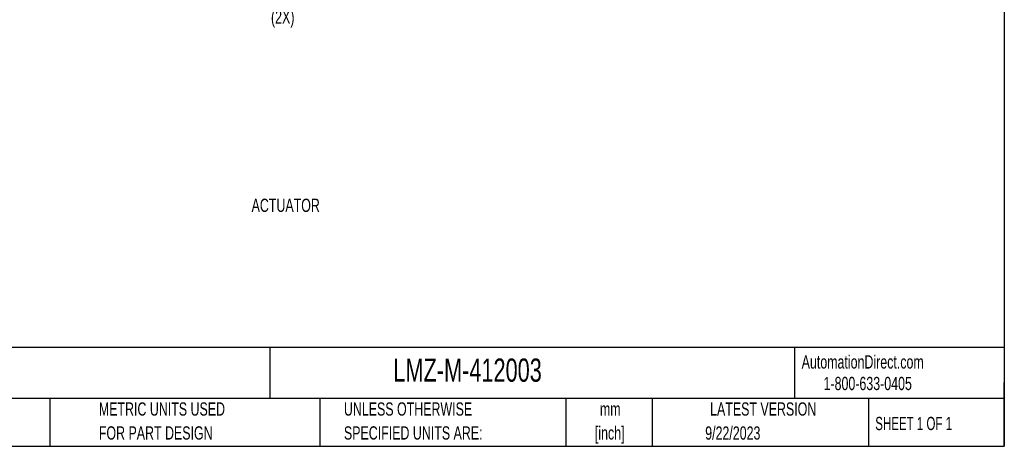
# Model space of a CAD drawing. Header units: millimetres. Extents: x 10 to 410, y 10 to 314.
# Tile 8 of 18: x 174 to 410, y 10 to 112. Entities that reach past the tile are written whole.
import ezdxf

# ---------------------------------------------------------------- set-up
doc = ezdxf.new("R2010")
doc.units = ezdxf.units.MM
doc.header["$LTSCALE"] = 1.5
doc.layers.add('TEXT', color=140, linetype='Continuous', lineweight=25)
doc.styles.add('SLDTEXTSTYLE0', font='TXT', dxfattribs={"width": 0.7})
doc.styles.add('SLDTEXTSTYLE1', font='TXT', dxfattribs={"width": 0.65})

msp = doc.modelspace()

# ---------------------------------------------------------------- linework, layer by layer
at = {"layer": 'TEXT'}
for p, q in [((409.575, 314.325), (409.575, 9.525)), ((409.575, 33.189162), (9.525, 33.189162)), ((233.638343, 33.189162), (233.638343, 20.955)), ((359.363066, 33.189162), (359.363066, 20.955)), ((409.575, 9.525), (409.575, 24.765)), ((409.575, 20.955), (9.525, 20.955)), ((180.969717, 20.955), (180.969717, 9.525)), ((245.670266, 20.955), (245.670266, 9.525)), ((304.536457, 20.955), (304.536457, 9.525)), ((325.218146, 20.955), (325.218146, 9.525)), ((377.023124, 20.955), (377.023124, 9.525)), ((9.525, 9.525), (409.575, 9.525))]:
    msp.add_line(p, q, dxfattribs=at)

# ---------------------------------------------------------------- texts
for s, insert, char_height, attachment_point, style in [('(2X)', (233.950936, 113.908187), 3.175, 1, 'SLDTEXTSTYLE0'), ('ACTUATOR', (237.475616, 68.826498), 3.175, 2, 'SLDTEXTSTYLE0'), ('AutomationDirect.com', (361.042438, 31.314797), 3.175, 1, 'SLDTEXTSTYLE0'), ('IDEM Z-RANGE SAFETY SWITCH SET, NON-CONTACT MASTER CODED RFID, (2) OSSD SAFETY OUTPUT(S), (1) STATUS MONITORING OUTPUT(S), 316 STAINLESS', (11.948601, 29.917816), 1.984375, 1, 'SLDTEXTSTYLE0'), ('LMZ-M-412003', (263.252698, 30.546575), 5.55625, 1, 'SLDTEXTSTYLE0'), ('1-800-633-0405', (366.28737, 26.155536), 3.175, 1, 'SLDTEXTSTYLE0'), ('METRIC UNITS USED', (192.717557, 20.045991), 3.175, 1, 'SLDTEXTSTYLE0'), ('UNLESS OTHERWISE', (251.41187, 20.045991), 3.175, 1, 'SLDTEXTSTYLE0'), ('mm', (315.195556, 20.041936), 3.175, 2, 'SLDTEXTSTYLE0'), ('LATEST VERSION', (351.828197, 20.045991), 3.175, 2, 'SLDTEXTSTYLE0'), ('SHEET 1 OF 1', (378.661929, 16.577236), 3.175, 1, 'SLDTEXTSTYLE1'), ('FOR PART DESIGN', (192.717557, 14.312658), 3.175, 1, 'SLDTEXTSTYLE0'), ('SPECIFIED UNITS ARE:', (251.41187, 14.312657), 3.175, 1, 'SLDTEXTSTYLE0'), ('[inch]', (315.069879, 14.308603), 3.175, 2, 'SLDTEXTSTYLE0'), ('9/22/2023', (344.55224, 14.291307), 3.175, 2, 'SLDTEXTSTYLE0')]:
    msp.add_mtext(s, dxfattribs=dict(at, insert=insert, char_height=char_height, attachment_point=attachment_point, style=style))

doc.saveas('drawing.dxf')
